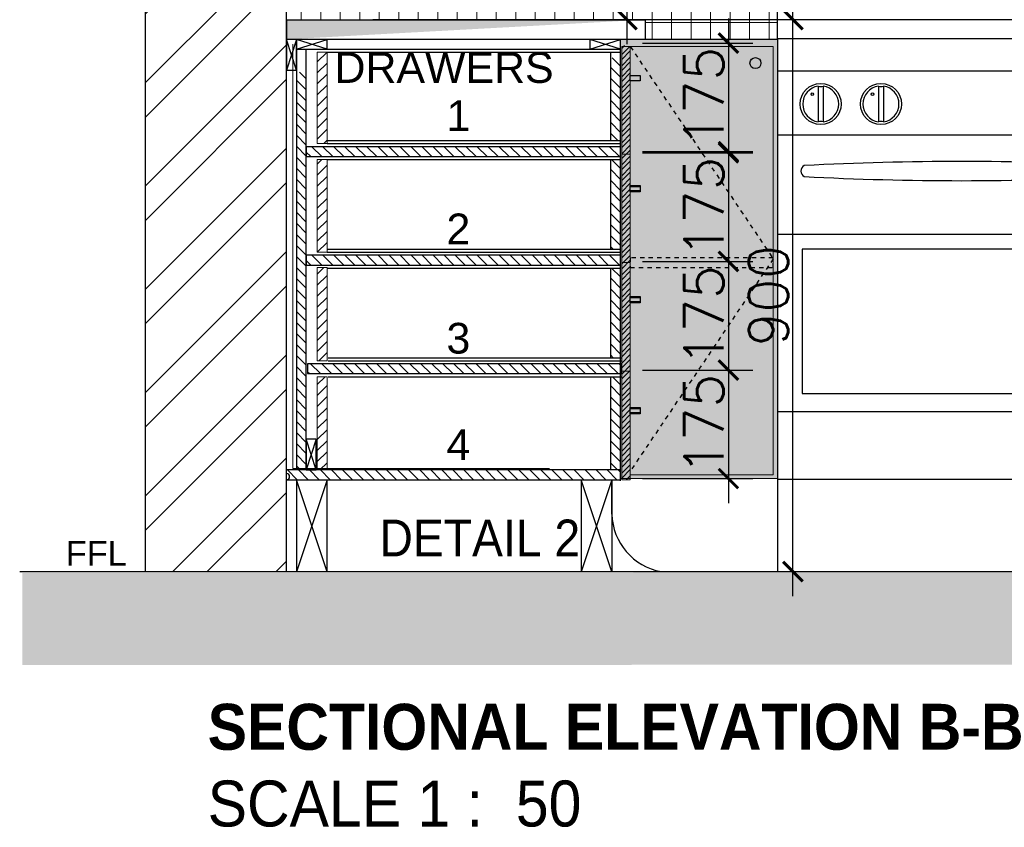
# Model space of a CAD drawing. Header units: millimetres. Extents: x -115474967 to 444143, y -74377 to 241828222.
# Tile 210 of 256: x -74959 to -73354, y 249319 to 250636. Entities that reach past the tile are written whole.
import ezdxf

# ---------------------------------------------------------------- set-up
doc = ezdxf.new("R2010")
doc.units = ezdxf.units.MM
doc.header["$MEASUREMENT"] = 0
doc.linetypes.add('Dashed', pattern=[280, 140, -140])
for name, color, linetype in [('0-ELEV.1', 9, 'Continuous'), ('0-HACH', 9, 'Continuous'), ('00-4 Furnituire', 1, 'Continuous'), ('00-6 H-Brickwork', 9, 'Continuous'), ('DIMS-20', 9, 'Continuous'), ('DIMS-50', 9, 'Continuous'), ('JOIN-SEC.18', 9, 'Continuous'), ('JOIN-SEC.25', 4, 'Continuous'), ('JOIN-SEC.35', 2, 'Continuous'), ('JOIN-SEC.5', 1, 'Continuous'), ('STRU-CONC', 3, 'Continuous'), ('TEXT-20', 2, 'Continuous'), ('TEXT-50', 2, 'Continuous'), ('TILE', 9, 'Continuous'), ('WALL', 1, 'Continuous')]:
    doc.layers.add(name, color=color, linetype=linetype)
doc.layers.add('0_cons_01', color=40, linetype='Continuous', lineweight=0, plot=False)
doc.layers.add('HATCH', color=9, linetype='Continuous', lineweight=13)
doc.layers.add('New_B  _  FLOORS  _  Slabs.exist_Pen_No__101', color=7, linetype='Continuous', lineweight=13, true_color=0x747474)
doc.styles.add('DIMS', font='simplex.shx')
doc.styles.add('TEXT-20', font='arial.ttf', dxfattribs={"height": 40})
doc.styles.add('TEXT-50', font='arial.ttf', dxfattribs={"height": 100})
doc.dimstyles.new('DIM-20', dxfattribs={"dimscale": 4, "dimtxt": 10, "dimasz": 8, "dimexe": 10, "dimexo": 5, "dimgap": 4, "dimtad": 1, "dimdec": 0, "dimrnd": 5, "dimdsep": 46, "dimtxsty": 'DIMS', "dimblk": 'ARCHTICK', "dimcen": 25, "dimdle": 10, "dimclrd": 9, "dimclre": 9, "dimclrt": 4, "dimadec": 0, "dimazin": 0, "dimtfac": 1, "dimtdec": 0, "dimtmove": 2, "dimatfit": 2, "dimfxl": 1, "dimtolj": 1, "dimtzin": 0, "dimarcsym": 0})

# ---------------------------------------------------------------- blocks, each defined once
blk = doc.blocks.new('_ArchTick')
at = {"color": 0, "linetype": 'ByBlock', "const_width": 0.15}
blk.add_lwpolyline([(-0.5, -0.5), (0.5, 0.5)], dxfattribs=at)
blk = doc.blocks.new('*D267')
at = {"layer": 'Defpoints', "color": 0, "transparency": 16777216}
for p in [(-73969.3, 250935.9), (-73969.3, 250635.9), (-73969.3, 250635.9)]:
    blk.add_point(p, dxfattribs=at)
at = {"layer": 'DIMS-20', "color": 9, "lineweight": -2, "transparency": 16777216}
for p, q in [((-73969.3, 250975.9), (-73969.3, 250595.9)), ((-73949.3, 250935.9), (-73929.3, 250935.9)), ((-73949.3, 250635.9), (-73929.3, 250635.9))]:
    blk.add_line(p, q, dxfattribs=at)
at = {"layer": 'DIMS-20', "color": 9, "lineweight": -2, "transparency": 16777216, "xscale": 32, "yscale": 32, "zscale": 32}
for p, rotation in [((-73969.3, 250935.9), 90), ((-73969.3, 250635.9), 270)]:
    blk.add_blockref('_ArchTick', p, dxfattribs=dict(at, rotation=rotation))
at = {"layer": 'DIMS-20', "color": 4, "transparency": 16777216, "insert": (-74009.3, 250785.9), "char_height": 64, "attachment_point": 5, "rotation": 90, "style": 'DIMS'}
blk.add_mtext('\\A1;300', dxfattribs=at)
blk = doc.blocks.new('*D268')
at = {"layer": 'Defpoints', "color": 0, "transparency": 16777216}
for p in [(-74403.4, 250635.9), (-73698.8, 250635.9), (-74403.4, 249735.9)]:
    blk.add_point(p, dxfattribs=at)
at = {"layer": 'DIMS-20', "color": 9, "lineweight": -2, "transparency": 16777216}
for p, q in [((-73698.8, 249695.9), (-73698.8, 250675.9)), ((-74383.4, 250635.9), (-73658.8, 250635.9)), ((-74383.4, 249735.9), (-73658.8, 249735.9))]:
    blk.add_line(p, q, dxfattribs=at)
at = {"layer": 'DIMS-20', "color": 9, "lineweight": -2, "transparency": 16777216, "xscale": 32, "yscale": 32, "zscale": 32}
for p, rotation in [((-73698.8, 250635.9), 90), ((-73698.8, 249735.9), 270)]:
    blk.add_blockref('_ArchTick', p, dxfattribs=dict(at, rotation=rotation))
at = {"layer": 'DIMS-20', "color": 4, "transparency": 16777216, "insert": (-73738.8, 250185.9), "char_height": 64, "attachment_point": 5, "rotation": 90, "style": 'DIMS'}
blk.add_mtext('\\A1;900', dxfattribs=at)
blk = doc.blocks.new('*D276')
at = {"layer": 'Defpoints', "color": 0, "transparency": 16777216}
for p in [(-73963.8, 250418.6), (-73963.8, 250241.6), (-73804, 250241.6)]:
    blk.add_point(p, dxfattribs=at)
at = {"layer": 'DIMS-20', "color": 9, "lineweight": -2, "transparency": 16777216}
for p, q in [((-73804, 250458.6), (-73804, 250201.6)), ((-73943.8, 250418.6), (-73764, 250418.6)), ((-73943.8, 250241.6), (-73764, 250241.6))]:
    blk.add_line(p, q, dxfattribs=at)
at = {"layer": 'DIMS-20', "color": 9, "lineweight": -2, "transparency": 16777216, "xscale": 32, "yscale": 32, "zscale": 32}
for p, rotation in [((-73804, 250418.6), 90), ((-73804, 250241.6), 270)]:
    blk.add_blockref('_ArchTick', p, dxfattribs=dict(at, rotation=rotation))
at = {"layer": 'DIMS-20', "color": 4, "transparency": 16777216, "insert": (-73844, 250330.1), "char_height": 64, "attachment_point": 5, "rotation": 90, "style": 'DIMS'}
blk.add_mtext('\\A1;175', dxfattribs=at)
blk = doc.blocks.new('*D277')
at = {"layer": 'Defpoints', "color": 0, "transparency": 16777216}
for p in [(-73963.8, 250241.6), (-73963.8, 250064.6), (-73804, 250064.6)]:
    blk.add_point(p, dxfattribs=at)
at = {"layer": 'DIMS-20', "color": 9, "lineweight": -2, "transparency": 16777216}
for p, q in [((-73804, 250281.6), (-73804, 250024.6)), ((-73943.8, 250241.6), (-73764, 250241.6)), ((-73943.8, 250064.6), (-73764, 250064.6))]:
    blk.add_line(p, q, dxfattribs=at)
at = {"layer": 'DIMS-20', "color": 9, "lineweight": -2, "transparency": 16777216, "xscale": 32, "yscale": 32, "zscale": 32}
for p, rotation in [((-73804, 250241.6), 90), ((-73804, 250064.6), 270)]:
    blk.add_blockref('_ArchTick', p, dxfattribs=dict(at, rotation=rotation))
at = {"layer": 'DIMS-20', "color": 4, "transparency": 16777216, "insert": (-73844, 250153.1), "char_height": 64, "attachment_point": 5, "rotation": 90, "style": 'DIMS'}
blk.add_mtext('\\A1;175', dxfattribs=at)
blk = doc.blocks.new('*D278')
at = {"layer": 'Defpoints', "color": 0, "transparency": 16777216}
for p in [(-73963.8, 250064.6), (-73963.8, 249887.6), (-73804, 249887.6)]:
    blk.add_point(p, dxfattribs=at)
at = {"layer": 'DIMS-20', "color": 9, "lineweight": -2, "transparency": 16777216}
for p, q in [((-73804, 250104.6), (-73804, 249847.6)), ((-73943.8, 250064.6), (-73764, 250064.6)), ((-73943.8, 249887.6), (-73764, 249887.6))]:
    blk.add_line(p, q, dxfattribs=at)
at = {"layer": 'DIMS-20', "color": 9, "lineweight": -2, "transparency": 16777216, "xscale": 32, "yscale": 32, "zscale": 32}
for p, rotation in [((-73804, 250064.6), 90), ((-73804, 249887.6), 270)]:
    blk.add_blockref('_ArchTick', p, dxfattribs=dict(at, rotation=rotation))
at = {"layer": 'DIMS-20', "color": 4, "transparency": 16777216, "insert": (-73844, 249976.1), "char_height": 64, "attachment_point": 5, "rotation": 90, "style": 'DIMS'}
blk.add_mtext('\\A1;175', dxfattribs=at)
blk = doc.blocks.new('*D279')
at = {"layer": 'Defpoints', "color": 0, "transparency": 16777216}
for p in [(-73963.8, 250597.7), (-73963.8, 250420.7), (-73804, 250420.7)]:
    blk.add_point(p, dxfattribs=at)
at = {"layer": 'DIMS-20', "color": 9, "lineweight": -2, "transparency": 16777216}
for p, q in [((-73804, 250637.7), (-73804, 250380.7)), ((-73943.8, 250597.7), (-73764, 250597.7)), ((-73943.8, 250420.7), (-73764, 250420.7))]:
    blk.add_line(p, q, dxfattribs=at)
at = {"layer": 'DIMS-20', "color": 9, "lineweight": -2, "transparency": 16777216, "xscale": 32, "yscale": 32, "zscale": 32}
for p, rotation in [((-73804, 250597.7), 90), ((-73804, 250420.7), 270)]:
    blk.add_blockref('_ArchTick', p, dxfattribs=dict(at, rotation=rotation))
at = {"layer": 'DIMS-20', "color": 4, "transparency": 16777216, "insert": (-73844, 250509.2), "char_height": 64, "attachment_point": 5, "rotation": 90, "style": 'DIMS'}
blk.add_mtext('\\A1;175', dxfattribs=at)
blk = doc.blocks.new('fdfdfdddddddddd')
at = {"layer": '00-4 Furnituire'}
for p, q in [((152019.4, 104511.7), (151661.6, 104511.7)), ((151661.6, 104511.7), (151661.6, 104324.2)), ((152169.8, 104511.7), (152032, 104511.7)), ((152084.6, 104511.7), (152032, 104511.7)), ((152169.8, 104511.7), (152151.6, 104511.7)), ((152261.6, 104511.7), (152182.5, 104511.7)), ((152261.6, 104324.2), (152261.6, 104511.7)), ((152102.6, 104486.4), (152103.4, 104506)), ((152112.4, 104486.4), (152111.6, 104506)), ((152187.5, 104484.5), (152161.2, 104469.6)), ((152177.1, 104459.9), (152216.1, 104490.3)), ((152196.6, 104475.1), (152187.5, 104484.5)), ((152247.5, 104484.8), (152202.9, 104433.4)), ((152206.7, 104437.8), (152206.7, 104427.7)), ((152199.3, 104413.3), (152189.8, 104415.9)), ((152231.2, 104361.5), (151986.5, 104361.5)), ((152231.9, 104355.3), (151987.4, 104355.3)), ((151685.6, 104324.2), (151685.6, 104344.4)), ((151685.6, 104344.4), (151706.8, 104344.4)), ((151706.8, 104344.4), (151706.8, 104342.5)), ((151706.8, 104342.5), (151723.1, 104333.9)), ((151827.6, 104340.9), (151814.3, 104333.9)), ((151833.6, 104344.5), (151833.5, 104341.9)), ((151851.8, 104344.4), (151833.6, 104344.5)), ((151851.8, 104344.4), (151851.8, 104324.2)), ((151967.2, 104335.2), (151932.5, 104335.2)), ((151932.5, 104335.2), (151932.5, 104324)), ((151967.2, 104324), (151967.2, 104335.2)), ((152232.3, 104349.8), (151987.3, 104349.8)), ((152232.3, 104344.4), (151987.8, 104344.5)), ((152023.1, 104335.2), (151988.4, 104335.2)), ((151988.4, 104335.2), (151988.4, 104324)), ((152023.1, 104324), (152023.1, 104335.2)), ((152031, 104344.4), (152031, 104324.2)), ((152048.5, 104344.4), (152068.5, 104333.9)), ((152179.6, 104344.4), (152159.7, 104333.9)), ((152197.1, 104324.2), (152197.1, 104344.4)), ((151661.6, 104303.3), (151661.6, 104324.2)), ((151661.6, 104324.2), (152261.6, 104324.2)), ((151851.8, 104324.2), (151685.6, 104324.2)), ((151723.1, 104333.9), (151723.1, 104324.2)), ((151814.3, 104333.9), (151814.3, 104324.2)), ((151932.5, 104324), (151967.2, 104324)), ((151988.4, 104324), (152023.1, 104324)), ((152031, 104324.2), (152197.1, 104324.2)), ((152068.5, 104333.9), (152068.5, 104324.2)), ((152159.7, 104333.9), (152159.7, 104324.2)), ((152221.2, 104303.3), (152221.2, 104324.2)), ((152261.6, 104303.3, 0), (151661.6, 104303.3, 0)), ((151661.6, 104271.3), (151661.6, 104303.3)), ((152261.6, 104272.1), (152261.6, 104303.3)), ((151661.6, 104272.1), (151661.6, 103553.3)), ((152261.6, 104272.1, 0), (151661.6, 104272.1, 0)), ((152261.6, 104272.1), (152261.6, 103553.3)), ((151661.6, 104220), (152261.6, 104220)), ((151727.7, 104194.8), (151727.7, 104136.7)), ((151736, 104194.8), (151736, 104136.7)), ((151825.8, 104194.8), (151825.8, 104136.7)), ((151834.2, 104194.8), (151834.2, 104136.7)), ((152168.3, 104194.8), (152168.3, 104136.7)), ((152176.7, 104194.8), (152176.7, 104136.7)), ((151661.6, 104115.8), (152261.6, 104115.8)), ((151661.6, 103953.8), (152261.6, 103953.8)), ((151661.6, 103664.5), (152261.6, 103664.5))]:
    blk.add_line(p, q, dxfattribs=at)
for points in [[(151701.5, 103694), (152223.6, 103694), (152223.6, 103929), (151701.5, 103929)], [(151661.6, 103403.3), (152262.7, 103403.3), (152262.7, 103553.3), (151661.6, 103553.3)]]:
    blk.add_lwpolyline(points, close=True, dxfattribs=at)
for centre, radius in [((151731.8, 104165.8), 33.5), ((151830, 104165.8), 33.5), ((152172.5, 104165.8), 33.5), ((151718.1, 104181.8), 2.11), ((151816.3, 104181.8), 2.11), ((152158.7, 104181.8), 2.11)]:
    blk.add_circle(centre, radius, dxfattribs=at)
for centre, radius, start, end in [((152100.9, 104491.2), 84.1, 354.3278, 207.3034), ((152100.9, 104491.2), 71.9, 347.1322, 205.4012), ((152092.3, 104506.3), 3.13, 122.5409, 210.2474), ((152107.5, 104380.1), 126, 81.8218, 98.1782), ((152107.5, 104384.1), 126, 82.2899, 97.7101), ((152122.7, 104506.3), 3.13, 329.7526, 57.4591), ((152101.6, 104367.2), 113.9, 87.047, 125.2072), ((152087.9, 104481.9), 2.5, 135.6238, 224.3762), ((152104.4, 104341.9), 142.9, 88.7569, 97.352), ((152092.8, 104495.6), 13.5, 306.409, 317.041), ((152107.6, 104333.1), 151.6, 81.9341, 90.0408), ((152111.9, 104370), 111.1, 54.0465, 92.2562), ((152122.2, 104495.6), 13.5, 222.959, 234.6121), ((152127.1, 104481.5), 2.5, 315.6238, 44.3762), ((152223.4, 104439.2), 51.6, 62.1163, 98.1877), ((152107.9, 104362.8), 121.4, 132.2836, 188.6682), ((152020, 104470.4), 18.9, 289.0706, 327.616), ((152206.3, 104462.5), 29.3, 185.0659, 263.241), ((152102.7, 104375.5), 91, 140.254, 188.8669), ((152073.4, 104341.2), 158.9, 1.1465, 35.4687), ((152133.1, 104361.7), 78.5, 11.7692, 43.6525), ((152150.6, 104379.4), 59.3, 358.3682, 34.8274), ((151773.5, 104686.4), 349.7, 259.0024, 279.886), ((151731.8, 104165.8), 29.3, 98.171, 261.829), ((151731.8, 104209.3), 15.1, 253.9855, 286.0145), ((151731.8, 104165.8), 29.3, 278.171, 81.829), ((151830, 104165.8), 29.3, 98.171, 261.829), ((151830, 104209.3), 15.1, 253.9855, 286.0145), ((151830, 104165.8), 29.3, 278.171, 81.829), ((152172.5, 104165.8), 29.3, 98.171, 261.829), ((152172.5, 104209.3), 15.1, 253.9855, 286.0145), ((152172.5, 104165.8), 29.3, 278.171, 81.829), ((151731.8, 104122.2), 15.1, 73.9855, 106.0145), ((151830, 104122.2), 15.1, 73.9855, 106.0145), ((152172.5, 104122.2), 15.1, 73.9855, 106.0145), ((151709.5, 104056.5), 10.1, 117.4952, 242.5048), ((151962.3, 99118), 4954.1, 87.0371, 92.9784), ((152213.6, 104056.5), 10.2, 297.7966, 62.2034), ((151962.3, 108994.9), 4954.1, 267.0216, 272.9629)]:
    blk.add_arc(centre, radius, start, end, dxfattribs=at)

msp = doc.modelspace()

# ---------------------------------------------------------------- hatches: boundary and pattern name
at = {"layer": '0-HACH'}
h = msp.add_hatch(dxfattribs=at)
h.set_pattern_fill('AR-CONC', color=8, scale=0.8, style=0)
h.set_pattern_definition([(130, (74041.12, 245667.38), (-145.74774, -12.75127), [15.24, -167.64]), (185, (74041.12, 245667.38), (28.19426, 152.84531), [12.192, -134.112]), (79.549, (74028.97, 245666.31), (-117.554, 140.09335), [12.952, -142.472]), (133.8158, (74041.12, 245708.02), (-216.86323, -33.63386), [22.86, -251.46]), (83.3644, (74023.04, 245705.21), (-189.9234, 197.94044), [19.428, -213.708]), (188.816, (74041.12, 245708.02), (-189.9237, 197.9401), [18.288, -201.168]), (159, (74020.8, 245697.86), (-121.2919, -81.81241), [15.24, -167.64]), (214, (74020.8, 245697.86), (-49.44162, 147.35037), [12.192, -134.112]), (108.5486, (74010.69, 245691.04), (-170.73319, 65.53829), [12.952, -142.472]), (142.5, (74041.117, 245667.377), (-2.470883, 67.644031), [0, -132.4864, 0, -136.144, 0, -134.62]), (172.5, (74041.12, 245667.38), (-53.45573, 80.14446), [0, -77.6224, 0, -129.4384, 0, -51.308]), (212.5, (74086.43, 245667.377), (-108.472476, -4.582995), [0, -50.8, 0, -158.496, 0, -210.312]), (222.5, (74106.75, 245667.38), (-118.503345, 20.34119), [0, -66.04, 0, -105.2576, 0, -149.352])])
h.paths.add_polyline_path([(-74954.12536, 249733.45007), (-74954.12536, 249583.45006), (-70047.05258, 249585.88977), (-70047.05258, 249735.88978)])
at = {"layer": '00-6 H-Brickwork'}
h = msp.add_hatch(dxfattribs=at)
h.set_pattern_fill('ANSI32', color=256, scale=12.5, angle=360, style=0)
h.set_pattern_definition([(45, (-265900.21, 512833.55), (-84.1899, 84.1899), []), (45, (-265844.09, 512833.55), (-84.1899, 84.1899), [])])
h.paths.add_polyline_path([(-74523.81319, 252690.79937), (-74753.81319, 252690.79937), (-74753.81319, 249735.88978), (-74523.81319, 249735.88978)])
at = {"layer": 'DIMS-50'}
h = msp.add_hatch(dxfattribs=at)
h.set_pattern_fill('AR-SAND', color=256, scale=0.25)
h.set_pattern_definition([(37.5, (-265827.104, 523131.212), (-0.40000782, 12.23533093), [0, -9.652, 0, -10.795, 0, -10.31875]), (7.5, (-265827.104, 523131.212), (11.2380821, 17.9206275), [0, -5.207, 0, -8.6995, 0, -3.33375]), (327.5, (-265834.914, 523131.212), (19.77480926, 0.0359296), [0, -3.175, 0, -11.43, 0, -14.9225]), (317.5, (-265834.914, 523131.212), (19.0889113, 5.5732331), [0, -1.5875, 0, -7.493, 0, -8.5725])])
edge = h.paths.add_edge_path(flags=17)
edge.add_line((-73939.76492, 250635.78628), (-73939.76491, 250603.78636))
edge.add_line((-73939.76491, 250603.78636), (-74523.81383, 250603.78628))
h.paths.add_polyline_path([(-74523.81383, 250635.78628), (-73939.76492, 250635.78636), (-73939.76491, 250603.78636), (-74523.81383, 250603.78628)])
at = {"layer": 'HATCH', "ltscale": 2}
h = msp.add_hatch(dxfattribs=at)
h.set_pattern_fill('ANSI31', color=8, scale=4)
h.set_pattern_definition([(45, (-266734.016, 509683.25), (-8.9802561, 8.9802561), [])])
h.paths.add_polyline_path([(-73963.81378, 250064.59265), (-73977.8126, 250064.59265), (-73977.81258, 250241.59264), (-73963.81376, 250241.59264)])
h.paths.add_polyline_path([(-73963.81379, 250241.59265), (-73977.8126, 250241.59265), (-73977.81264, 250418.59265), (-73963.81383, 250418.59265), (-73963.81383, 250312.32616), (-73963.81383, 250301.72986)])
h.paths.add_polyline_path([(-73977.8126, 250593.68472), (-73963.81378, 250593.68472), (-73963.81383, 250418.59265), (-73977.81264, 250418.59265)])
h.paths.add_polyline_path([(-73963.81377, 250064.59265), (-73977.81259, 250064.59265), (-73977.81259, 249887.59266), (-73963.81377, 249887.59266)])
h = msp.add_hatch(dxfattribs=at)
h.set_pattern_fill('ANSI31', color=8, scale=4)
h.set_pattern_definition([(45, (-259397.841, 509681.443), (-8.9802561, 8.9802561), [])])
h.paths.add_polyline_path([(-73963.81378, 250062.78631), (-73977.8126, 250062.78631), (-73977.81258, 250239.7863), (-73963.81376, 250239.7863)])
h.paths.add_polyline_path([(-73963.81379, 250239.78632), (-73977.8126, 250239.78632), (-73977.81264, 250416.78632), (-73963.81383, 250416.78632), (-73963.81383, 250310.51982), (-73963.81383, 250299.92352)])
h.paths.add_polyline_path([(-73977.8126, 250591.87838), (-73963.81378, 250591.87838), (-73963.81383, 250416.78632), (-73977.81264, 250416.78632)])
h.paths.add_polyline_path([(-73963.81377, 250062.78631), (-73977.81259, 250062.78631), (-73977.81259, 249885.78632), (-73963.81377, 249885.78632)])
h = msp.add_hatch(dxfattribs=at)
h.set_pattern_fill('ANSI31', color=8, scale=4, style=0)
h.set_pattern_definition([(45, (-266895.617, 512833.443), (-8.9802561, 8.9802561), [])])
h.paths.add_polyline_path([(-74473.81265, 250582.78623), (-74457.81265, 250582.78623), (-74457.81271, 250378.41695), (-74457.81388, 250433.69617), (-74473.81272, 250433.69617)])
h = msp.add_hatch(dxfattribs=at)
h.set_pattern_fill('ANSI31', color=8, scale=4, angle=90, style=0)
h.set_pattern_definition([(135, (-214809.467, 245657.899), (-8.9802561, -8.9802561), [])])
h.paths.add_polyline_path([(-73979.81354, 250573.41187), (-73995.81354, 250573.41187), (-73995.81354, 250438.69617), (-73979.81354, 250438.69617)])
h = msp.add_hatch(dxfattribs=at)
h.set_pattern_fill('ANSI31', color=8, scale=4, angle=90, style=0)
h.set_pattern_definition([(135, (-198154.425, 242479.436), (-8.9802561, -8.9802561), [])])
h.paths.add_polyline_path([(-74491.81379, 250550.28885), (-74507.81386, 250550.28885), (-74507.81386, 249901.78631), (-74491.81379, 249901.78631)])
h = msp.add_hatch(dxfattribs=at)
h.set_pattern_fill('ANSI31', color=8, scale=4, style=0)
h.set_pattern_definition([(135, (49896.992, 243043.848), (8.9802561, 8.9802561), [])])
h.paths.add_polyline_path([(-74491.81428, 250428.69617), (-73979.81354, 250428.69618), (-73979.81354, 250412.69618), (-74491.81431, 250412.69617)])
h = msp.add_hatch(dxfattribs=at)
h.set_pattern_fill('ANSI31', color=8, scale=4)
h.set_pattern_definition([(45, (-266734.016, 509685.353), (-8.9802561, 8.9802561), [])])
h.paths.add_polyline_path([(-74473.81274, 250407.69601), (-74457.81274, 250407.69601), (-74457.81273, 250256.69617), (-74457.81328, 250256.69617), (-74473.81215, 250256.69617)])
h.paths.add_polyline_path([(-74473.81276, 250053.69601), (-74457.81276, 250053.69601), (-74457.81274, 249901.78631), (-74473.81274, 249901.78631)])
h.paths.add_polyline_path([(-74473.81274, 250079.69616), (-74473.81276, 250231.60586), (-74457.81276, 250231.60586), (-74457.81274, 250079.69616)])
h = msp.add_hatch(dxfattribs=at)
h.set_pattern_fill('ANSI31', color=8, scale=4, angle=90, style=0)
h.set_pattern_definition([(135, (-214809.467, 245635.03), (-8.9802561, -8.9802561), [])])
h.paths.add_polyline_path([(-73979.81242, 250407.69601), (-73995.81355, 250407.69601), (-73995.81355, 250261.69617), (-73979.81242, 250261.69617)])
h = msp.add_hatch(dxfattribs=at)
h.set_pattern_fill('ANSI31', color=8, scale=4, style=0)
h.set_pattern_definition([(135, (49896.992, 242866.848), (8.9802561, 8.9802561), [])])
h.paths.add_polyline_path([(-74491.81434, 250251.69617), (-73979.8136, 250251.69618), (-73979.8136, 250235.69618), (-74491.81438, 250235.69617)])
h = msp.add_hatch(dxfattribs=at)
h.set_pattern_fill('ANSI31', color=8, scale=4, angle=90, style=0)
h.set_pattern_definition([(135, (-214809.467, 245458.03), (-8.9802561, -8.9802561), [])])
h.paths.add_polyline_path([(-73979.81237, 250230.69601), (-73995.81349, 250230.69601), (-73995.81349, 250084.69616), (-73979.81237, 250084.69616)])
h = msp.add_hatch(dxfattribs=at)
h.set_pattern_fill('ANSI31', color=8, scale=4, style=0)
h.set_pattern_definition([(135, (49894.99, 242689.848), (8.9802561, 8.9802561), [])])
h.paths.add_polyline_path([(-74489.81333, 250074.69616), (-73977.81259, 250074.69618), (-73977.81259, 250058.69618), (-74489.81336, 250058.69616)])
h = msp.add_hatch(dxfattribs=at)
h.set_pattern_fill('ANSI31', color=8, scale=4, angle=90, style=0)
h.set_pattern_definition([(135, (-214809.467, 245623.527), (-8.9802561, -8.9802561), [])])
h.paths.add_polyline_path([(-73979.8124, 250053.69601), (-73995.81352, 250053.69601), (-73995.81352, 249901.78631), (-73979.8124, 249901.78631)])
h = msp.add_hatch(dxfattribs=at)
h.set_pattern_fill('ANSI31', color=8, scale=4, style=0)
h.set_pattern_definition([(135, (49910.992, 242516.938), (8.9802561, 8.9802561), [])])
h.paths.add_polyline_path([(-74523.81407, 249901.78631), (-73979.81422, 249901.78631), (-73979.81422, 249885.78631), (-74523.81407, 249885.78631)])
at = {"layer": 'New_B  _  FLOORS  _  Slabs.exist_Pen_No__101', "linetype": 'Continuous', "lineweight": 0, "true_color": 0xcb2c30}
h = msp.add_hatch(dxfattribs=at)
h.set_pattern_fill('ANSI37', color=242, scale=10, angle=45)
h.set_pattern_definition([(90, (-222232.57, 146332.552), (-31.75, 0), []), (180, (-222232.57, 146332.552), (-4e-15, -31.75), [])])
h.paths.add_polyline_path([(-73438.81286, 250935.89019), (-74038.81286, 250935.88997), (-74038.81275, 250635.78634), (-73939.76492, 250635.78636), (-73939.76491, 250603.88979), (-73723.80673, 250603.88979), (-73723.80673, 250604.63978), (-73723.80673, 250635.88978), (-73723.80673, 250656.71639), (-73723.80673, 250844.22312), (-73438.81282, 250844.22312)])
h.paths.add_polyline_path([(-74038.81286, 250935.88997), (-74523.81319, 250935.88979), (-74523.81319, 250635.78628), (-74038.81275, 250635.78634)])
h.paths.add_polyline_path([(-73961.30808, 250687.60327), (-73961.30808, 250884.1747), (-74057.30808, 250884.1747), (-74057.30808, 250687.60327)], flags=9)
at = {"layer": 'New_B  _  FLOORS  _  Slabs.exist_Pen_No__101', "linetype": 'Continuous', "lineweight": 0, "true_color": 0xc39367}
h = msp.add_hatch(color=33, dxfattribs=at)
h.dxf.hatch_style = 1
h.paths.add_polyline_path([(-73723.80673, 249887.88985), (-73979.81319, 249887.88985), (-73979.81319, 250603.78635), (-73723.80673, 250603.78635)])
h.paths.add_polyline_path([(-73119.29021, 249885.78632), (-72781.30673, 249885.78632), (-72781.30673, 250604.63978), (-73119.29021, 250604.63978)])
h.paths.add_polyline_path([(-72181.31319, 250603.88978), (-71838.80673, 250603.88978), (-71838.80673, 249885.88978), (-72181.31319, 249885.88978)])
h.paths.add_polyline_path([(-71238.81319, 249889.80049), (-70982.81406, 249889.80049), (-70982.81406, 250603.89064), (-71238.81319, 250603.89064)])

# ---------------------------------------------------------------- linework, layer by layer
at = {"layer": '0-ELEV.1', "color": 4, "linetype": 'Continuous'}
msp.add_line((-74523.81319, 249828.85011), (-74523.81319, 249935.99335), dxfattribs=at)
at = {"layer": '0-ELEV.1'}
for points in [[(-73963.81377, 250544.79903), (-73948.02314, 250544.79903), (-73948.02314, 250535.98307), (-73963.81377, 250535.98307)], [(-73963.81377, 250544.79903), (-73948.02314, 250544.79903), (-73948.02314, 250535.98307), (-73963.81377, 250535.98307)], [(-73963.81377, 250365.60536), (-73948.02314, 250365.60536), (-73948.02314, 250356.7894), (-73963.81377, 250356.7894)], [(-73963.81377, 250363.79902), (-73948.02314, 250363.79902), (-73948.02314, 250354.98306), (-73963.81377, 250354.98306)], [(-73963.81377, 250184.60536), (-73948.02314, 250184.60536), (-73948.02314, 250175.7894), (-73963.81377, 250175.7894)], [(-73963.81377, 250182.79902), (-73948.02314, 250182.79902), (-73948.02314, 250173.98306), (-73963.81377, 250173.98306)], [(-73963.81375, 250003.60536), (-73948.02312, 250003.60536), (-73948.02312, 249994.7894), (-73963.81375, 249994.7894)], [(-73963.81375, 250001.79902), (-73948.02312, 250001.79902), (-73948.02312, 249992.98306), (-73963.81375, 249992.98306)]]:
    msp.add_lwpolyline(points, close=True, dxfattribs=at)
at = {"layer": '0-ELEV.1', "color": 4, "linetype": 'Continuous'}
msp.add_arc((-74523.81319, 249890.88978), 5, 270, 90, dxfattribs=at)
at = {"layer": '0_cons_01'}
msp.add_line((-74523.81407, 249885.78631), (-74523.81407, 249735.88978), dxfattribs=at)
at = {"layer": '0_cons_01', "ltscale": 0.005}
msp.add_lwpolyline([(-73723.80673, 249887.88985), (-73979.81319, 249887.88985), (-73979.81319, 250603.78635), (-73723.80673, 250603.78635)], close=True, dxfattribs=at)
at = {"layer": 'HATCH', "color": 8, "ltscale": 2}
for p, q in [((-74457.81378, 250603.78624), (-74414.0626, 250603.78624)), ((-74457.81378, 250603.78624), (-74414.0626, 250603.78624)), ((-73963.81377, 250544.23317), (-73963.81382, 250544.23317)), ((-73963.81377, 250543.15658), (-73963.81382, 250543.15658)), ((-73963.81377, 250541.5631), (-73963.81382, 250541.5631)), ((-73963.81377, 250539.219), (-73963.81382, 250539.219)), ((-73963.81377, 250537.62552), (-73963.81382, 250537.62552)), ((-73963.81377, 250536.54893), (-73963.81382, 250536.54893))]:
    msp.add_line(p, q, dxfattribs=at)
at = {"layer": 'JOIN-SEC.18'}
for p, q in [((-74507.81383, 250603.78624), (-74523.81395, 250553.78628)), ((-74507.81395, 250553.78624), (-74523.81383, 250603.78617)), ((-74507.81378, 250587.78624), (-74457.81378, 250603.78624)), ((-74457.81378, 250587.78624), (-74507.81378, 250603.78624)), ((-74029.81352, 250587.78624), (-73979.81352, 250603.78624)), ((-73979.81352, 250587.78624), (-74029.81352, 250603.78624)), ((-74475.81385, 249901.78628), (-74491.81413, 249951.7862)), ((-74475.81374, 249951.78628), (-74491.81385, 249901.78631)), ((-74457.81422, 249735.78591), (-74507.81422, 249885.78589)), ((-74457.8141, 249885.7859), (-74507.81408, 249735.78591)), ((-73993.81422, 249735.78632), (-74043.81421, 249885.7863)), ((-73993.81409, 249885.78631), (-74043.81408, 249735.78632))]:
    msp.add_line(p, q, dxfattribs=at)
at = {"layer": 'JOIN-SEC.18', "color": 8, "ltscale": 2}
for p, q in [((-73979.81352, 249885.78632), (-73979.81352, 250603.78635)), ((-73979.81352, 249883.97998), (-73979.81352, 250601.98001)), ((-74457.81378, 250587.78624), (-74029.81352, 250587.78624)), ((-74457.81265, 250582.78623), (-73979.81235, 250582.78623)), ((-73995.81357, 250438.69617), (-73995.81352, 250582.78623)), ((-74457.8139, 250438.69617), (-73979.81354, 250438.69617)), ((-74457.8139, 250433.69617), (-73979.81358, 250433.69617)), ((-74457.81276, 250407.69601), (-73979.81246, 250407.69601)), ((-73995.81356, 250261.69617), (-73995.81356, 250407.69601)), ((-74457.81396, 250261.69617), (-73979.8136, 250261.69617)), ((-74457.81396, 250256.69617), (-73979.81364, 250256.69617)), ((-74457.81282, 250230.69601), (-73979.81252, 250230.69601)), ((-73995.8135, 250084.69616), (-73995.8135, 250230.69601)), ((-74455.81291, 250084.69616), (-73977.81259, 250084.69616)), ((-74455.81291, 250079.69616), (-73977.8126, 250079.69616)), ((-74455.8129, 250053.69601), (-73977.8126, 250053.69601)), ((-73995.81347, 249901.78631), (-73995.81347, 250053.69601))]:
    msp.add_line(p, q, dxfattribs=at)
at = {"layer": 'JOIN-SEC.18', "color": 8, "linetype": 'Dashed', "ltscale": 0.05}
msp.add_lwpolyline([(-73963.81378, 250591.87557), (-73730.9271, 250245.87567), (-73963.81377, 249899.87563)], dxfattribs=at)
msp.add_lwpolyline([(-73730.9271, 250247.78631), (-73963.81376, 250247.78626), (-73963.81376, 250231.78626), (-73730.9271, 250231.78631)], close=True, dxfattribs=at)
at = {"layer": 'JOIN-SEC.18', "color": 251, "ltscale": 2}
msp.add_circle((-73759.96402, 250565.01091), 9, dxfattribs=at)
at = {"layer": 'JOIN-SEC.25', "linetype": 'Continuous', "lineweight": 0}
for p, q in [((-74523.81319, 250635.88979), (-74523.81319, 249735.88978)), ((-74523.81319, 250603.88979), (-73723.80673, 250603.88979)), ((-74513.81319, 250595.88979), (-74513.81319, 249903.88978)), ((-73730.9271, 250591.87563), (-73977.8126, 250591.87559)), ((-73730.9271, 250591.87563), (-73730.9271, 249893.78632)), ((-74513.81319, 249903.88978), (-74095.47978, 249903.88978)), ((-73730.9271, 249893.78632), (-73963.81377, 249893.78632)), ((-73723.80761, 249887.88985), (-73963.81377, 249887.88985))]:
    msp.add_line(p, q, dxfattribs=at)
for points in [[(-73963.81378, 250591.87838), (-73977.8126, 250591.87838), (-73977.81264, 250416.78632), (-73963.81382, 250416.78632)], [(-74473.81272, 250433.69617), (-74473.81265, 250582.78623), (-74457.81265, 250582.78623), (-74457.81271, 250433.69617)], [(-73963.81379, 250239.78632), (-73977.8126, 250239.78632), (-73977.81264, 250416.78632), (-73963.81383, 250416.78632)], [(-74473.81271, 250256.69617), (-74473.81274, 250407.69601), (-74457.81274, 250407.69601), (-74457.81272, 250256.69617)], [(-73963.81377, 250062.78631), (-73977.81259, 250062.78631), (-73977.81258, 250239.7863), (-73963.81376, 250239.7863)], [(-73963.81377, 250062.78631), (-73977.81259, 250062.78631), (-73977.81259, 249885.78632), (-73963.81377, 249885.78632)]]:
    msp.add_lwpolyline(points, close=True, dxfattribs=at)
for points in [[(-74473.81274, 250079.69616), (-74473.81276, 250231.60586), (-74457.81276, 250231.60586), (-74457.81274, 250079.69616), (-74473.81274, 250079.69616)], [(-74473.81274, 249901.78631), (-74473.81276, 250053.69601), (-74457.81276, 250053.69601), (-74457.81274, 249901.78631), (-74473.81274, 249901.78631)]]:
    msp.add_lwpolyline(points, dxfattribs=at)
at = {"layer": 'JOIN-SEC.35'}
for p, q in [((-74507.81378, 250603.78636), (-74507.81385, 249901.78631)), ((-74491.81531, 249901.78631), (-74491.81378, 250587.78653)), ((-74481.81378, 250587.78624), (-74481.81378, 250587.78652)), ((-74465.81378, 250587.78624), (-74465.81378, 250587.78652)), ((-73979.81422, 249901.78631), (-74523.81407, 249901.78631)), ((-74523.81407, 249885.78631), (-73979.81422, 249885.78631)), ((-74507.81422, 249885.78631), (-74507.81408, 249735.78632)), ((-74457.81408, 249735.78632), (-74457.81422, 249885.78632)), ((-74043.81421, 249885.7863), (-74043.81408, 249735.78632)), ((-73993.81409, 249885.78631), (-73993.8142, 249735.78632))]:
    msp.add_line(p, q, dxfattribs=at)
for points in [[(-74523.81395, 250553.78628), (-74507.81395, 250553.78624), (-74507.81383, 250603.78624), (-74523.81383, 250603.78628)], [(-74507.81378, 250603.78624), (-74507.81378, 250587.78624), (-74457.81378, 250587.78624), (-74457.81378, 250603.78624)], [(-74029.81352, 250603.78624), (-74029.81352, 250587.78624), (-73979.81352, 250587.78624), (-73979.81352, 250603.78624)], [(-74491.81385, 249901.78631), (-74475.81385, 249901.78628), (-74475.81374, 249951.78628), (-74491.81374, 249951.78631)]]:
    msp.add_lwpolyline(points, close=True, dxfattribs=at)
for points in [[(-73979.81353, 250412.69618), (-73979.81351, 250428.69618), (-74491.81381, 250428.69617), (-74491.81381, 250412.69617), (-73979.81353, 250412.69618)], [(-73979.81359, 250235.69618), (-73979.81357, 250251.69618), (-74491.81388, 250251.69617), (-74491.81388, 250235.69617), (-73979.81359, 250235.69618)], [(-73977.8126, 250058.69618), (-73977.81258, 250074.69618), (-74489.81288, 250074.69616), (-74489.81288, 250058.69616), (-73977.8126, 250058.69618)]]:
    msp.add_lwpolyline(points, dxfattribs=at)
at = {"layer": 'JOIN-SEC.5', "ltscale": 0.5}
msp.add_line((-74523.81383, 250635.78628), (-74523.81383, 250603.78628), dxfattribs=at)
msp.add_lwpolyline([(-74523.81383, 250635.78628), (-73939.76492, 250635.78636), (-73939.76491, 250603.78636), (-74523.81383, 250603.78628)], dxfattribs=at)
at = {"layer": 'STRU-CONC'}
msp.add_line((-74958.64143, 249735.88978), (-70056.83283, 249735.88978), dxfattribs=at)
at = {"layer": 'TILE', "color": 4}
msp.add_lwpolyline([(-73993.81414, 249829.50701), (-73993.81409, 249885.78631)], dxfattribs=at)
msp.add_arc((-73895.84822, 249832.26355), 98.00296, 181.57361395, 259.53818348, dxfattribs=at)
at = {"layer": 'WALL'}
for p, q in [((-74753.81319, 249735.88978), (-74753.81319, 252690.79937)), ((-74523.81319, 249735.88978), (-74523.81319, 252690.79937))]:
    msp.add_line(p, q, dxfattribs=at)
at = {"layer": 'WALL', "color": 251, "ltscale": 2}
for p, q in [((-74507.50086, 250603.78607), (-74507.50086, 250603.78602)), ((-74503.50083, 250603.78606), (-74503.50083, 250603.78599)), ((-74475.50127, 249951.78628), (-74475.50127, 249951.78622))]:
    msp.add_line(p, q, dxfattribs=at)

# ---------------------------------------------------------------- block references
at = {"layer": '00-4 Furnituire'}
msp.add_blockref('fdfdfdddddddddd', (-225385.40727, 146332.55233), dxfattribs=at)

# ---------------------------------------------------------------- texts
at = {"layer": 'TEXT-20', "color": 7, "linetype": 'Continuous', "style": 'TEXT-20'}
for s, insert, char_height, width, attachment_point in [('DRAWERS', (-74088.73649, 250582.78623), 50, 1258.0720034, 3), ('1', (-74224.50415, 250504.27514, -285.28839), 50, 1258.0720034, 3), ('2', (-74224.50415, 250319.73546, -285.28839), 50, 1258.0720034, 3), ('3', (-74224.50415, 250141.45937, -570.57677), 50, 1258.0720034, 3), ('4', (-74224.50415, 249967.80229, -570.57677), 50, 1258.0720034, 3), ('{\\fArial|b1|i0|c238|p34;\\C3;SECTIONAL ELEVATION \\fArial|b1|i0|c0|p34;B-B\\P}SCALE 1 :  50 ', (-74652.61041, 249520.36818), 75, 5546.4752166, 1)]:
    msp.add_mtext(s, dxfattribs=dict(at, insert=insert, char_height=char_height, width=width, attachment_point=attachment_point))
at = {"layer": 'TEXT-50', "linetype": 'Continuous', "insert": (-74372.50461, 249820.75311), "char_height": 60, "width": 6162.4244806, "attachment_point": 1, "line_spacing_factor": 0.938532, "style": 'TEXT-50'}
msp.add_mtext('{\\W0.9;DETAIL 2}', dxfattribs=at)
at = {"layer": 'TEXT-50', "color": 7, "linetype": 'Continuous', "insert": (-74784.25467, 249745.75161), "char_height": 40, "width": 104.2740097, "attachment_point": 9, "style": 'TEXT-50'}
msp.add_mtext('{\\fArial|b0|i0|c0|p34;FFL}', dxfattribs=at)

# ---------------------------------------------------------------- dimensions: what is measured, and where the dimension line sits
at = {"layer": 'DIMS-20'}
for base, p1, p2, picture, middle in [((-73969.30808, 250635.88979), (-73969.30808, 250935.88818), (-73969.30808, 250635.88979), '*D267', (-74009.30808, 250785.88898)), ((-73698.76382, 250635.88979), (-74403.39266, 249735.88978), (-74403.39266, 250635.88979), '*D268', (-73738.76382, 250185.88979)), ((-73803.9707, 250420.69618), (-73963.81382, 250597.69618), (-73963.81379, 250420.69618), '*D279', (-73843.9707, 250509.19618)), ((-73803.9707, 250241.59265), (-73963.81382, 250418.59265), (-73963.81379, 250241.59265), '*D276', (-73843.9707, 250330.09265)), ((-73803.9707, 250064.59265), (-73963.81379, 250241.59265), (-73963.81377, 250064.59265), '*D277', (-73843.9707, 250153.09265)), ((-73803.9707, 249887.59266), (-73963.81377, 250064.59265), (-73963.81377, 249887.59266), '*D278', (-73843.9707, 249976.09265))]:
    dim = msp.add_linear_dim(base=base, p1=p1, p2=p2, angle=90, dimstyle='DIM-20', override={"dimtxt": 16, "dimgap": 2}, dxfattribs=at)
    dim.commit()
    dim.dimension.update_dxf_attribs({"geometry": picture, "text_midpoint": middle})

doc.saveas('drawing.dxf')
